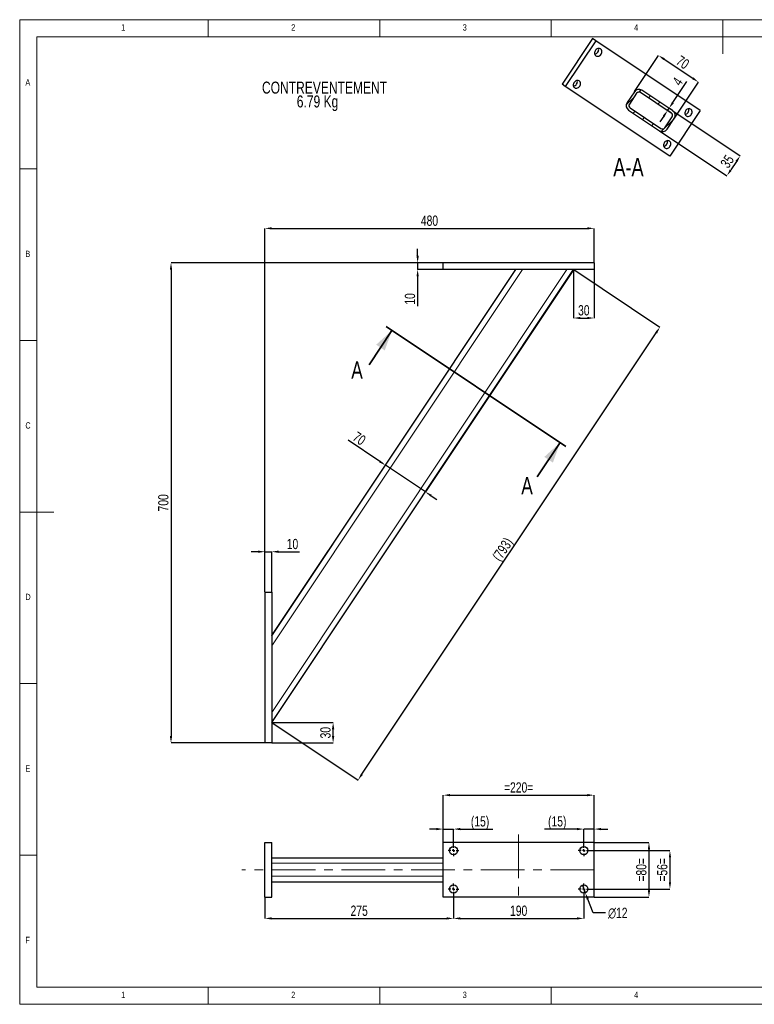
# Model space of a CAD drawing. Header units: millimetres. Extents: x 5 to 415, y 5 to 292.
# Tile 1 of 2: x 5 to 219, y 5 to 292. Entities that reach past the tile are written whole.
import ezdxf

# ---------------------------------------------------------------- set-up
doc = ezdxf.new("R2010")
doc.units = ezdxf.units.MM
doc.header["$PDSIZE"] = -1
doc.linetypes.add('CENTERX2', pattern=[20.32, 12.7, -2.54, 2.54, -2.54])
for name, color, linetype in [('COTES', 1, 'Continuous'), ('NOTES', 6, 'Continuous'), ('TRAIT-FINS', 9, 'Continuous'), ('TRAIT-MIXTES', 3, 'CENTERX2')]:
    doc.layers.add(name, color=color, linetype=linetype)
doc.layers.add('TRAIT-FORT', color=4, linetype='Continuous', lineweight=25)
doc.styles.add('SLDTEXTSTYLE0', font='TXT', dxfattribs={"width": 0.75})
doc.dimstyles.new('SLDDIMSTYLE0', dxfattribs={"dimtxt": 3, "dimasz": 2, "dimexe": 0, "dimexo": 0.0625, "dimgap": 0.75, "dimtad": 1, "dimlfac": 5, "dimrnd": 1e-09, "dimzin": 12, "dimdsep": 46, "dimtxsty": 'SLDTEXTSTYLE0', "dimsah": 1, "dimcen": 0.09, "dimadec": 0, "dimazin": 3, "dimtfac": 1, "dimtmove": 0, "dimatfit": 0, "dimfxl": 1, "dimfrac": 2, "dimtolj": 1, "dimtzin": 12, "dimarcsym": 0})
doc.dimstyles.new('SLDDIMSTYLE1', dxfattribs={"dimtxt": 3, "dimasz": 2, "dimexe": 0, "dimexo": 0.0625, "dimgap": 0.75, "dimtad": 1, "dimlfac": 5, "dimrnd": 1e-09, "dimzin": 12, "dimdsep": 46, "dimtxsty": 'SLDTEXTSTYLE0', "dimsah": 1, "dimcen": 0.09, "dimadec": 0, "dimazin": 3, "dimtfac": 1, "dimtofl": 0, "dimtmove": 0, "dimatfit": 3, "dimfxl": 1, "dimfrac": 2, "dimtolj": 1, "dimtzin": 12, "dimarcsym": 0})
doc.dimstyles.new('SLDDIMSTYLE2', dxfattribs={"dimtxt": 3, "dimasz": 2, "dimexe": 0, "dimexo": 0.0625, "dimgap": 0.75, "dimtad": 1, "dimdec": 0, "dimlfac": 5, "dimrnd": 1e-09, "dimzin": 12, "dimdsep": 46, "dimtxsty": 'SLDTEXTSTYLE0', "dimsah": 1, "dimcen": 0.09, "dimadec": 0, "dimazin": 3, "dimtfac": 1, "dimtdec": 0, "dimtofl": 0, "dimtmove": 0, "dimatfit": 3, "dimfxl": 1, "dimfrac": 2, "dimtolj": 1, "dimtzin": 12, "dimarcsym": 0})
doc.dimstyles.new('SLDDIMSTYLE3', dxfattribs={"dimtxt": 3, "dimasz": 2, "dimexe": 0, "dimexo": 0.0625, "dimgap": 0.75, "dimtad": 1, "dimdec": 0, "dimlfac": 5, "dimrnd": 1e-09, "dimzin": 12, "dimdsep": 46, "dimtxsty": 'SLDTEXTSTYLE0', "dimsah": 1, "dimcen": 0.09, "dimadec": 0, "dimazin": 3, "dimtfac": 1, "dimtdec": 0, "dimtmove": 0, "dimatfit": 0, "dimfxl": 1, "dimfrac": 2, "dimtolj": 1, "dimtzin": 12, "dimarcsym": 0})
doc.dimstyles.new('SLDDIMSTYLE4', dxfattribs={"dimtxt": 3, "dimasz": 2, "dimexe": 0, "dimexo": 0.0625, "dimgap": 0.75, "dimtad": 0, "dimtih": 1, "dimtoh": 1, "dimlfac": 5, "dimrnd": 1e-09, "dimzin": 12, "dimdsep": 46, "dimtxsty": 'SLDTEXTSTYLE0', "dimblk1": 'NONE', "dimsah": 1, "dimcen": 0, "dimadec": 0, "dimazin": 3, "dimtfac": 1, "dimtmove": 0, "dimatfit": 3, "dimldrblk": 'NONE', "dimfxl": 1, "dimfrac": 2, "dimtolj": 1, "dimtzin": 12, "dimarcsym": 0})

# ---------------------------------------------------------------- blocks, each defined once
blk = doc.blocks.new('_D')
at = {"layer": 'COTES', "color": 0, "lineweight": -2, "transparency": 16777216}
for p, q in [((74.48, 136.92), (72.48, 136.92)), ((76.48, 125.24), (76.48, 136.92)), ((76.48, 136.92), (78.48, 136.92)), ((78.48, 125.24), (78.48, 136.92)), ((80.48, 136.92), (86.61, 136.92))]:
    blk.add_line(p, q, dxfattribs=at)
at = {"layer": 'COTES', "color": 0, "transparency": 16777216}
for points in [[(74.48, 137.26), (74.48, 136.59), (76.48, 136.92)], [(80.48, 137.26), (80.48, 136.59), (78.48, 136.92)]]:
    blk.add_solid(points, dxfattribs=at)
at = {"layer": 'Defpoints', "color": 0, "transparency": 16777216}
for p in [(78.48, 136.92), (76.48, 125.17), (78.48, 125.17)]:
    blk.add_point(p, dxfattribs=at)
at = {"layer": 'COTES', "color": 0, "transparency": 16777216, "insert": (84.54, 140.67), "char_height": 3, "attachment_point": 2, "style": 'SLDTEXTSTYLE0'}
blk.add_mtext('\\A1;10', dxfattribs=at)
blk = doc.blocks.new('_D_1')
at = {"layer": 'COTES', "color": 0, "lineweight": -2, "transparency": 16777216}
for p, q in [((121.03, 223.17), (121.03, 225.17)), ((128.42, 221.17), (121.03, 221.17)), ((121.03, 221.17), (121.03, 219.17)), ((128.42, 219.17), (121.03, 219.17)), ((121.03, 217.17), (121.03, 208.54))]:
    blk.add_line(p, q, dxfattribs=at)
at = {"layer": 'COTES', "color": 0, "transparency": 16777216}
for points in [[(120.69, 223.17), (121.36, 223.17), (121.03, 221.17)], [(120.69, 217.17), (121.36, 217.17), (121.03, 219.17)]]:
    blk.add_solid(points, dxfattribs=at)
at = {"layer": 'Defpoints', "color": 0, "transparency": 16777216}
for p in [(128.48, 221.17), (121.03, 219.17), (128.48, 219.17)]:
    blk.add_point(p, dxfattribs=at)
at = {"layer": 'COTES', "color": 0, "transparency": 16777216, "insert": (117.28, 210.61), "char_height": 3, "attachment_point": 2, "rotation": 90, "style": 'SLDTEXTSTYLE0'}
blk.add_mtext('\\A1;10', dxfattribs=at)
blk = doc.blocks.new('_D_2')
at = {"layer": 'COTES', "color": 0, "lineweight": -2, "transparency": 16777216}
for p, q in [((76.48, 125.24), (76.48, 231.17)), ((78.48, 231.17), (170.48, 231.17)), ((172.48, 221.24), (172.48, 231.17))]:
    blk.add_line(p, q, dxfattribs=at)
at = {"layer": 'COTES', "color": 0, "transparency": 16777216}
for points in [[(78.48, 231.51), (78.48, 230.84), (76.48, 231.17)], [(170.48, 231.51), (170.48, 230.84), (172.48, 231.17)]]:
    blk.add_solid(points, dxfattribs=at)
at = {"layer": 'Defpoints', "color": 0, "transparency": 16777216}
for p in [(172.48, 231.17), (172.48, 221.17), (76.48, 125.17)]:
    blk.add_point(p, dxfattribs=at)
at = {"layer": 'COTES', "color": 0, "transparency": 16777216, "insert": (124.48, 234.92), "char_height": 3, "attachment_point": 2, "style": 'SLDTEXTSTYLE0'}
blk.add_mtext('\\A1;480', dxfattribs=at)
blk = doc.blocks.new('_D_3')
at = {"layer": 'COTES', "color": 0, "lineweight": -2, "transparency": 16777216}
for p, q in [((128.42, 221.17), (49.12, 221.17)), ((49.12, 219.17), (49.12, 83.17)), ((76.42, 81.17), (49.12, 81.17))]:
    blk.add_line(p, q, dxfattribs=at)
at = {"layer": 'COTES', "color": 0, "transparency": 16777216}
for points in [[(48.78, 219.17), (49.45, 219.17), (49.12, 221.17)], [(48.78, 83.17), (49.45, 83.17), (49.12, 81.17)]]:
    blk.add_solid(points, dxfattribs=at)
at = {"layer": 'Defpoints', "color": 0, "transparency": 16777216}
for p in [(128.48, 221.17), (49.12, 81.17), (76.48, 81.17)]:
    blk.add_point(p, dxfattribs=at)
at = {"layer": 'COTES', "color": 0, "transparency": 16777216, "insert": (45.37, 151.17), "char_height": 3, "attachment_point": 2, "rotation": 90, "style": 'SLDTEXTSTYLE0'}
blk.add_mtext('\\A1;700', dxfattribs=at)
blk = doc.blocks.new('_D_4')
at = {"layer": 'COTES', "color": 0, "lineweight": -2, "transparency": 16777216}
for p, q in [((166.53, 219.14), (191.67, 202.38)), ((104.78, 72.05), (190.56, 200.72)), ((78.53, 87.14), (103.67, 70.38))]:
    blk.add_line(p, q, dxfattribs=at)
at = {"layer": 'COTES', "color": 0, "transparency": 16777216}
for points in [[(190.28, 200.9), (190.84, 200.54), (191.67, 202.38)], [(104.5, 72.23), (105.05, 71.86), (103.67, 70.38)]]:
    blk.add_solid(points, dxfattribs=at)
at = {"layer": 'Defpoints', "color": 0, "transparency": 16777216}
for p in [(166.48, 219.17), (191.67, 202.38), (78.48, 87.17)]:
    blk.add_point(p, dxfattribs=at)
at = {"layer": 'COTES', "color": 0, "transparency": 16777216, "insert": (144.55, 138.46), "char_height": 3, "attachment_point": 2, "rotation": 56.3099, "style": 'SLDTEXTSTYLE0'}
blk.add_mtext('\\A1;(793)', dxfattribs=at)
blk = doc.blocks.new('_D_5')
at = {"layer": 'COTES', "color": 0, "lineweight": -2, "transparency": 16777216}
for p, q in [((166.48, 219.11), (166.48, 205.04)), ((172.48, 219.11), (172.48, 205.04)), ((168.48, 205.04), (170.48, 205.04))]:
    blk.add_line(p, q, dxfattribs=at)
at = {"layer": 'COTES', "color": 0, "transparency": 16777216}
for points in [[(168.48, 205.37), (168.48, 204.7), (166.48, 205.04)], [(170.48, 205.37), (170.48, 204.7), (172.48, 205.04)]]:
    blk.add_solid(points, dxfattribs=at)
at = {"layer": 'Defpoints', "color": 0, "transparency": 16777216}
for p in [(166.48, 219.17), (172.48, 219.17), (172.48, 205.04)]:
    blk.add_point(p, dxfattribs=at)
at = {"layer": 'COTES', "color": 0, "transparency": 16777216, "insert": (169.48, 208.79), "char_height": 3, "attachment_point": 2, "style": 'SLDTEXTSTYLE0'}
blk.add_mtext('\\A1;30', dxfattribs=at)
blk = doc.blocks.new('_D_6')
at = {"layer": 'COTES', "color": 0, "lineweight": -2, "transparency": 16777216}
for p, q in [((78.54, 87.17), (96.39, 87.17)), ((96.39, 83.17), (96.39, 85.17)), ((78.54, 81.17), (96.39, 81.17))]:
    blk.add_line(p, q, dxfattribs=at)
at = {"layer": 'COTES', "color": 0, "transparency": 16777216}
for points in [[(96.05, 85.17), (96.72, 85.17), (96.39, 87.17)], [(96.05, 83.17), (96.72, 83.17), (96.39, 81.17)]]:
    blk.add_solid(points, dxfattribs=at)
at = {"layer": 'Defpoints', "color": 0, "transparency": 16777216}
for p in [(78.48, 87.17), (96.39, 87.17), (78.48, 81.17)]:
    blk.add_point(p, dxfattribs=at)
at = {"layer": 'COTES', "color": 0, "transparency": 16777216, "insert": (92.64, 84.17), "char_height": 3, "attachment_point": 2, "rotation": 90, "style": 'SLDTEXTSTYLE0'}
blk.add_mtext('\\A1;30', dxfattribs=at)
blk = doc.blocks.new('_D_7')
at = {"layer": 'COTES', "color": 0, "lineweight": -2, "transparency": 16777216}
for p, q in [((166.45, 219.12), (123.28, 154.37)), ((109.97, 163.25), (100.74, 169.4)), ((78.52, 112.47), (111.63, 162.14)), ((123.28, 154.37), (111.63, 162.14)), ((124.94, 153.26), (126.61, 152.16))]:
    blk.add_line(p, q, dxfattribs=at)
at = {"layer": 'COTES', "color": 0, "transparency": 16777216}
for points in [[(110.15, 163.53), (109.78, 162.97), (111.63, 162.14)], [(125.13, 153.54), (124.76, 152.99), (123.28, 154.37)]]:
    blk.add_solid(points, dxfattribs=at)
at = {"layer": 'Defpoints', "color": 0, "transparency": 16777216}
for p in [(166.48, 219.17), (111.63, 162.14), (78.48, 112.41)]:
    blk.add_point(p, dxfattribs=at)
at = {"layer": 'COTES', "color": 0, "transparency": 16777216, "insert": (104.85, 171.17), "char_height": 3, "attachment_point": 2, "rotation": 326.3099, "style": 'SLDTEXTSTYLE0'}
blk.add_mtext('\\A1;70', dxfattribs=at)
blk = doc.blocks.new('_D_17')
at = {"layer": 'COTES', "color": 0, "lineweight": -2, "transparency": 16777216}
for p, q in [((76.48, 36.14), (76.48, 30.03)), ((131.48, 36.94), (131.48, 30.03)), ((78.48, 30.03), (129.48, 30.03))]:
    blk.add_line(p, q, dxfattribs=at)
at = {"layer": 'COTES', "color": 0, "transparency": 16777216}
for points in [[(78.48, 30.37), (78.48, 29.7), (76.48, 30.03)], [(129.48, 30.37), (129.48, 29.7), (131.48, 30.03)]]:
    blk.add_solid(points, dxfattribs=at)
at = {"layer": 'Defpoints', "color": 0, "transparency": 16777216}
for p in [(76.48, 36.2), (131.48, 37), (131.48, 30.03)]:
    blk.add_point(p, dxfattribs=at)
at = {"layer": 'COTES', "color": 0, "transparency": 16777216, "insert": (103.98, 33.78), "char_height": 3, "attachment_point": 2, "style": 'SLDTEXTSTYLE0'}
blk.add_mtext('\\A1;275', dxfattribs=at)
blk = doc.blocks.new('_D_18')
at = {"layer": 'COTES', "color": 0, "lineweight": -2, "transparency": 16777216}
for p, q in [((131.48, 36.94), (131.48, 30.03)), ((169.48, 36.94), (169.48, 30.03)), ((133.48, 30.03), (167.48, 30.03))]:
    blk.add_line(p, q, dxfattribs=at)
at = {"layer": 'COTES', "color": 0, "transparency": 16777216}
for points in [[(133.48, 30.37), (133.48, 29.7), (131.48, 30.03)], [(167.48, 30.37), (167.48, 29.7), (169.48, 30.03)]]:
    blk.add_solid(points, dxfattribs=at)
at = {"layer": 'Defpoints', "color": 0, "transparency": 16777216}
for p in [(131.48, 37), (169.48, 37), (169.48, 30.03)]:
    blk.add_point(p, dxfattribs=at)
at = {"layer": 'COTES', "color": 0, "transparency": 16777216, "insert": (150.48, 33.78), "char_height": 3, "attachment_point": 2, "style": 'SLDTEXTSTYLE0'}
blk.add_mtext('\\A1;190', dxfattribs=at)
blk = doc.blocks.new('_D_19')
at = {"layer": 'COTES', "color": 0, "lineweight": -2, "transparency": 16777216}
for p, q in [((128.48, 52.27), (128.48, 65.96)), ((130.48, 65.96), (170.48, 65.96)), ((172.48, 52.27), (172.48, 65.96))]:
    blk.add_line(p, q, dxfattribs=at)
at = {"layer": 'COTES', "color": 0, "transparency": 16777216}
for points in [[(130.48, 66.3), (130.48, 65.63), (128.48, 65.96)], [(170.48, 66.3), (170.48, 65.63), (172.48, 65.96)]]:
    blk.add_solid(points, dxfattribs=at)
at = {"layer": 'Defpoints', "color": 0, "transparency": 16777216}
for p in [(172.48, 65.96), (128.48, 52.2), (172.48, 52.2)]:
    blk.add_point(p, dxfattribs=at)
at = {"layer": 'COTES', "color": 0, "transparency": 16777216, "insert": (150.48, 69.71), "char_height": 3, "attachment_point": 2, "style": 'SLDTEXTSTYLE0'}
blk.add_mtext('\\A1;=220=', dxfattribs=at)
blk = doc.blocks.new('_D_20')
at = {"layer": 'COTES', "color": 0, "lineweight": -2, "transparency": 16777216}
for p, q in [((171.14, 49.8), (194.59, 49.8)), ((194.59, 47.8), (194.59, 40.6)), ((171.14, 38.6), (194.59, 38.6))]:
    blk.add_line(p, q, dxfattribs=at)
at = {"layer": 'COTES', "color": 0, "transparency": 16777216}
for points in [[(194.26, 47.8), (194.92, 47.8), (194.59, 49.8)], [(194.26, 40.6), (194.92, 40.6), (194.59, 38.6)]]:
    blk.add_solid(points, dxfattribs=at)
at = {"layer": 'Defpoints', "color": 0, "transparency": 16777216}
for p in [(171.08, 49.8), (171.08, 38.6), (194.59, 38.6)]:
    blk.add_point(p, dxfattribs=at)
at = {"layer": 'COTES', "color": 0, "transparency": 16777216, "insert": (190.84, 44.2), "char_height": 3, "attachment_point": 2, "rotation": 90, "style": 'SLDTEXTSTYLE0'}
blk.add_mtext('\\A1;=56=', dxfattribs=at)
blk = doc.blocks.new('_D_21')
at = {"layer": 'COTES', "color": 0, "lineweight": -2, "transparency": 16777216}
for p, q in [((172.54, 52.2), (188.48, 52.2)), ((188.48, 50.2), (188.48, 38.2)), ((172.54, 36.2), (188.48, 36.2))]:
    blk.add_line(p, q, dxfattribs=at)
at = {"layer": 'COTES', "color": 0, "transparency": 16777216}
for points in [[(188.15, 50.2), (188.81, 50.2), (188.48, 52.2)], [(188.15, 38.2), (188.81, 38.2), (188.48, 36.2)]]:
    blk.add_solid(points, dxfattribs=at)
at = {"layer": 'Defpoints', "color": 0, "transparency": 16777216}
for p in [(172.48, 52.2), (172.48, 36.2), (188.48, 36.2)]:
    blk.add_point(p, dxfattribs=at)
at = {"layer": 'COTES', "color": 0, "transparency": 16777216, "insert": (184.73, 44.2), "char_height": 3, "attachment_point": 2, "rotation": 90, "style": 'SLDTEXTSTYLE0'}
blk.add_mtext('\\A1;=80=', dxfattribs=at)
blk = doc.blocks.new('_D_22')
at = {"layer": 'COTES', "color": 0, "lineweight": -2, "transparency": 16777216}
for p, q in [((169.05, 39.72), (169.91, 37.48)), ((172.16, 31.64), (170.63, 35.62)), ((175.79, 31.64), (172.16, 31.64))]:
    blk.add_line(p, q, dxfattribs=at)
at = {"layer": 'COTES', "color": 0, "transparency": 16777216}
blk.add_solid([(170.94, 35.74), (170.32, 35.5), (169.91, 37.48)], dxfattribs=at)
at = {"layer": 'Defpoints', "color": 0, "transparency": 16777216}
for p in [(169.05, 39.72), (169.91, 37.48)]:
    blk.add_point(p, dxfattribs=at)
at = {"layer": 'COTES', "color": 0, "transparency": 16777216, "insert": (176.54, 33.14), "char_height": 3, "attachment_point": 1, "style": 'SLDTEXTSTYLE0'}
blk.add_mtext('\\A1;∅12', dxfattribs=at)
blk = doc.blocks.new('_None')
blk = doc.blocks.new('_D_23')
at = {"layer": 'COTES', "color": 0, "lineweight": -2, "transparency": 16777216}
for p, q in [((167.48, 56.08), (157.98, 56.08)), ((169.48, 51.47), (169.48, 56.08)), ((172.48, 56.08), (169.48, 56.08)), ((172.48, 52.27), (172.48, 56.08)), ((174.48, 56.08), (176.48, 56.08))]:
    blk.add_line(p, q, dxfattribs=at)
at = {"layer": 'COTES', "color": 0, "transparency": 16777216}
for points in [[(167.48, 56.41), (167.48, 55.74), (169.48, 56.08)], [(174.48, 56.41), (174.48, 55.74), (172.48, 56.08)]]:
    blk.add_solid(points, dxfattribs=at)
at = {"layer": 'Defpoints', "color": 0, "transparency": 16777216}
for p in [(172.48, 56.08), (172.48, 52.2), (169.48, 51.4)]:
    blk.add_point(p, dxfattribs=at)
at = {"layer": 'COTES', "color": 0, "transparency": 16777216, "insert": (161.73, 59.83), "char_height": 3, "attachment_point": 2, "style": 'SLDTEXTSTYLE0'}
blk.add_mtext('\\A1;(15)', dxfattribs=at)
blk = doc.blocks.new('_D_24')
at = {"layer": 'COTES', "color": 0, "lineweight": -2, "transparency": 16777216}
for p, q in [((126.48, 56.08), (124.48, 56.08)), ((128.48, 52.27), (128.48, 56.08)), ((128.48, 56.08), (131.48, 56.08)), ((131.48, 51.47), (131.48, 56.08)), ((133.48, 56.08), (142.98, 56.08))]:
    blk.add_line(p, q, dxfattribs=at)
at = {"layer": 'COTES', "color": 0, "transparency": 16777216}
for points in [[(126.48, 56.41), (126.48, 55.74), (128.48, 56.08)], [(133.48, 56.41), (133.48, 55.74), (131.48, 56.08)]]:
    blk.add_solid(points, dxfattribs=at)
at = {"layer": 'Defpoints', "color": 0, "transparency": 16777216}
for p in [(128.48, 56.08), (128.48, 52.2), (131.48, 51.4)]:
    blk.add_point(p, dxfattribs=at)
at = {"layer": 'COTES', "color": 0, "transparency": 16777216, "insert": (139.23, 59.83), "char_height": 3, "attachment_point": 2, "style": 'SLDTEXTSTYLE0'}
blk.add_mtext('\\A1;(15)', dxfattribs=at)
blk = doc.blocks.new('SW_CENTERMARKSYMBOL_4')
at = {"layer": 'TRAIT-MIXTES', "color": 0}
for p, q in [((-0.8, 0), (-1.6, 0)), ((0, 0), (-0.4, 0)), ((0, 0.8), (0, 1.6)), ((0, 0), (0, 0.4)), ((0, 0), (0, -0.4)), ((0, 0), (0.4, 0)), ((0.8, 0), (1.6, 0)), ((0, -0.8), (0, -1.6))]:
    blk.add_line(p, q, dxfattribs=at)
blk = doc.blocks.new('SW_CENTERMARKSYMBOL_5')
at = {"layer": 'TRAIT-MIXTES', "color": 0}
for p, q in [((-0.8, 0), (-1.6, 0)), ((0, 0), (-0.4, 0)), ((0, 0.8), (0, 1.6)), ((0, 0), (0, 0.4)), ((0, 0), (0, -0.4)), ((0, 0), (0.4, 0)), ((0.8, 0), (1.6, 0)), ((0, -0.8), (0, -1.6))]:
    blk.add_line(p, q, dxfattribs=at)
blk = doc.blocks.new('SW_CENTERMARKSYMBOL_6')
at = {"layer": 'TRAIT-MIXTES', "color": 0}
for p, q in [((-0.8, 0), (-1.6, 0)), ((0, 0), (-0.4, 0)), ((0, 0.8), (0, 1.6)), ((0, 0), (0, 0.4)), ((0, 0), (0, -0.4)), ((0, 0), (0.4, 0)), ((0.8, 0), (1.6, 0)), ((0, -0.8), (0, -1.6))]:
    blk.add_line(p, q, dxfattribs=at)
blk = doc.blocks.new('SW_CENTERMARKSYMBOL_7')
at = {"layer": 'TRAIT-MIXTES', "color": 0}
for p, q in [((-0.8, 0), (-1.6, 0)), ((0, 0), (-0.4, 0)), ((0, 0.8), (0, 1.6)), ((0, 0), (0, 0.4)), ((0, 0), (0, -0.4)), ((0, 0), (0.4, 0)), ((0.8, 0), (1.6, 0)), ((0, -0.8), (0, -1.6))]:
    blk.add_line(p, q, dxfattribs=at)
blk = doc.blocks.new('_D_25')
at = {"layer": 'COTES', "color": 0, "lineweight": -2, "transparency": 16777216}
for p, q in [((195.47, 265.43), (215.09, 252.35)), ((191.59, 259.6), (211.21, 246.52)), ((213.98, 250.68), (212.32, 248.19))]:
    blk.add_line(p, q, dxfattribs=at)
at = {"layer": 'COTES', "color": 0, "transparency": 16777216}
for points in [[(213.7, 250.87), (214.26, 250.5), (215.09, 252.35)], [(212.04, 248.37), (212.59, 248), (211.21, 246.52)]]:
    blk.add_solid(points, dxfattribs=at)
at = {"layer": 'Defpoints', "color": 0, "transparency": 16777216}
for p in [(195.42, 265.46), (191.53, 259.64), (211.21, 246.52)]:
    blk.add_point(p, dxfattribs=at)
at = {"layer": 'COTES', "color": 0, "transparency": 16777216, "insert": (210.03, 251.51), "char_height": 3, "attachment_point": 2, "rotation": 56.3099, "style": 'SLDTEXTSTYLE0'}
blk.add_mtext('\\A1;35', dxfattribs=at)
blk = doc.blocks.new('_D_26')
at = {"layer": 'COTES', "color": 0, "lineweight": -2, "transparency": 16777216}
for p, q in [((195.44, 267.85), (199.53, 273.98)), ((193.89, 265.52), (194.33, 266.18)), ((194.92, 264.83), (193.89, 265.52)), ((195.36, 265.5), (194.33, 266.18)), ((192.78, 263.85), (191.67, 262.19))]:
    blk.add_line(p, q, dxfattribs=at)
at = {"layer": 'COTES', "color": 0, "transparency": 16777216}
for points in [[(195.17, 268.03), (195.72, 267.66), (194.33, 266.18)], [(192.5, 264.04), (193.06, 263.67), (193.89, 265.52)]]:
    blk.add_solid(points, dxfattribs=at)
at = {"layer": 'Defpoints', "color": 0, "transparency": 16777216}
for p in [(194.33, 266.18), (194.97, 264.8), (195.42, 265.46)]:
    blk.add_point(p, dxfattribs=at)
at = {"layer": 'COTES', "color": 0, "transparency": 16777216, "insert": (195.58, 274.81), "char_height": 3, "attachment_point": 2, "rotation": 56.3099, "style": 'SLDTEXTSTYLE0'}
blk.add_mtext('\\A1;4', dxfattribs=at)
blk = doc.blocks.new('_D_27')
at = {"layer": 'COTES', "color": 0, "lineweight": -2, "transparency": 16777216}
for p, q in [((184.25, 271.06), (191.26, 281.58)), ((192.92, 280.47), (201.24, 274.92)), ((195.9, 263.3), (202.91, 273.81))]:
    blk.add_line(p, q, dxfattribs=at)
at = {"layer": 'COTES', "color": 0, "transparency": 16777216}
for points in [[(193.11, 280.75), (192.74, 280.19), (191.26, 281.58)], [(201.43, 275.2), (201.06, 274.64), (202.91, 273.81)]]:
    blk.add_solid(points, dxfattribs=at)
at = {"layer": 'Defpoints', "color": 0, "transparency": 16777216}
for p in [(202.91, 273.81), (184.21, 271.01), (195.86, 263.24)]:
    blk.add_point(p, dxfattribs=at)
at = {"layer": 'COTES', "color": 0, "transparency": 16777216, "insert": (199.16, 280.82), "char_height": 3, "attachment_point": 2, "rotation": 326.3099, "style": 'SLDTEXTSTYLE0'}
blk.add_mtext('\\A1;70', dxfattribs=at)

msp = doc.modelspace()

# ---------------------------------------------------------------- hatches: boundary and pattern name
at = {"layer": 'TRAIT-FINS'}
h = msp.add_hatch(dxfattribs=at)
h.set_pattern_fill('ANSI31', color=256, angle=3e-322, style=0)
edge = h.paths.add_edge_path(flags=0)
edge.add_arc((194.5291, 264.1314), 1.6, 326.309932, 416.309932)
edge.add_line((195.4166, 265.4627), (186.4305, 271.4535))
edge.add_arc((185.5429, 270.1222), 1.6, 56.309932, 146.309932)
edge.add_line((184.2117, 271.0097), (182.1038, 267.8479))
edge.add_arc((183.4351, 266.9604), 1.6, 146.309932, 236.309932)
edge.add_line((182.5476, 265.6291), (191.5337, 259.6384))
edge.add_arc((192.4212, 260.9697), 1.6, 236.309932, 326.309932)
edge.add_line((193.7525, 260.0821), (195.8604, 263.2439))
edge = h.paths.add_edge_path(flags=0)
edge.add_arc((185.5429, 270.1222), 0.8, 56.309932, 146.309932, ccw=False)
edge.add_line((185.9867, 270.7878), (194.9728, 264.7971))
edge.add_arc((194.5291, 264.1314), 0.8, -33.690068, 56.309932, ccw=False)
edge.add_line((195.1947, 263.6877), (193.0869, 260.5259))
edge.add_arc((192.4212, 260.9697), 0.8, 236.309932, 326.309932, ccw=False)
edge.add_line((191.9775, 260.304), (182.9913, 266.2948))
edge.add_arc((183.4351, 266.9604), 0.8, 146.309932, 236.309932, ccw=False)
edge.add_line((182.7694, 267.4042), (184.8773, 270.566))

# ---------------------------------------------------------------- linework, layer by layer
at = {"lineweight": 18}
for p, q in [((415, 292), (5, 292)), ((5, 292), (5, 5)), ((60, 287), (60, 292)), ((110, 292), (110, 287)), ((160, 287), (160, 292)), ((210, 292), (210, 282)), ((410, 287), (10, 287)), ((10, 287), (10, 10)), ((10, 248.5), (5, 248.5)), ((5, 198.5), (10, 198.5)), ((5, 148.5), (15, 148.5)), ((5, 98.5), (10, 98.5)), ((10, 48.5), (5, 48.5)), ((10, 10), (410, 10)), ((60, 5), (60, 10)), ((110, 10), (110, 5)), ((160, 5), (160, 10)), ((5, 5), (415, 5))]:
    msp.add_line(p, q, dxfattribs=at)
at = {"lineweight": 35}
for p, q in [((106.8631, 191.4354), (113.5196, 201.42)), ((111.8554, 202.5294), (164.221, 167.6191)), ((155.9005, 158.7439), (162.5569, 168.7285))]:
    msp.add_line(p, q, dxfattribs=at)
for points in [[(113.5196, 201.42), (108.9433, 197.2598), (111.4394, 195.5957)], [(162.5569, 168.7285), (157.9806, 164.5682), (160.4768, 162.9041)]]:
    msp.add_solid(points, dxfattribs=at)
at = {"layer": 'TRAIT-FINS', "lineweight": 18}
for p, q in [((78.481, 109.5293), (151.5781, 219.1749)), ((78.481, 90.0593), (164.5581, 219.1749)), ((78.481, 46.1042), (128.481, 46.1042)), ((78.481, 42.3042), (128.481, 42.3042))]:
    msp.add_line(p, q, dxfattribs=at)
at = {"layer": 'TRAIT-FORT', "lineweight": 25}
for p, q in [((172.0133, 286.4733), (163.1381, 273.1605)), ((172.9363, 285.8579), (164.0611, 272.5451)), ((172.9363, 285.8579), (172.0133, 286.4733)), ((203.3979, 265.5502), (172.9363, 285.8579)), ((164.0611, 272.5451), (163.1381, 273.1605)), ((194.5227, 252.2374), (164.0611, 272.5451)), ((184.2117, 271.0097), (182.1038, 267.8479)), ((184.8773, 270.566), (182.7694, 267.4042)), ((194.9728, 264.7971), (185.9867, 270.7878)), ((195.4166, 265.4627), (186.4305, 271.4535)), ((182.5476, 265.6291), (191.5337, 259.6384)), ((182.9913, 266.2948), (191.9775, 260.304)), ((203.3979, 265.5502), (194.5227, 252.2374)), ((193.0869, 260.5259), (195.1947, 263.6877)), ((193.7525, 260.0821), (195.8604, 263.2439)), ((128.481, 219.1749), (128.481, 221.1749)), ((172.481, 221.1749), (128.481, 221.1749)), ((172.481, 221.1749), (172.481, 219.1749)), ((78.481, 112.4138), (149.6551, 219.1749)), ((78.481, 87.1749), (166.481, 219.1749)), ((172.481, 219.1749), (128.481, 219.1749)), ((76.481, 125.1749), (78.481, 125.1749)), ((76.481, 125.1749), (76.481, 81.1749)), ((78.481, 125.1749), (78.481, 81.1749)), ((78.481, 81.1749), (76.481, 81.1749)), ((76.481, 52.2042), (78.481, 52.2042)), ((76.481, 36.2042), (76.481, 52.2042)), ((78.481, 36.2042), (78.481, 52.2042)), ((128.481, 36.2042), (128.481, 52.2042)), ((172.481, 52.2042), (128.481, 52.2042)), ((172.481, 36.2042), (172.481, 52.2042)), ((78.481, 47.7042), (128.481, 47.7042)), ((78.481, 40.7042), (128.481, 40.7042)), ((76.481, 36.2042), (78.481, 36.2042)), ((172.481, 36.2042), (128.481, 36.2042))]:
    msp.add_line(p, q, dxfattribs=at)
at = {"layer": 'TRAIT-FORT', "lineweight": 25, "flags": 128}
for points in [[(174.5128, 281.9225), (174.6439, 282.1677), (174.7231, 282.4295), (174.7463, 282.6939), (174.712, 282.9465), (174.6222, 283.1738), (174.4818, 283.3635), (174.2982, 283.5053), (174.0814, 283.5917), (173.8431, 283.618), (173.5961, 283.5827), (173.3537, 283.4877), (173.129, 283.3383), (172.9341, 283.1424), (172.7796, 282.9105), (172.6737, 282.6553), (172.6221, 282.3904), (172.6277, 282.1302), (172.6901, 281.8886), (172.806, 281.6787), (172.9692, 281.5118), (173.1707, 281.3969), (173.3998, 281.3402), (173.6442, 281.3447), (173.8905, 281.4103), (174.1257, 281.5333), (174.3369, 281.7072), (174.5128, 281.9225)], [(168.3001, 272.6035), (168.4312, 272.8487), (168.5105, 273.1106), (168.5336, 273.3749), (168.4994, 273.6275), (168.4096, 273.8548), (168.2691, 274.0445), (168.0856, 274.1864), (167.8688, 274.2727), (167.6304, 274.299), (167.3834, 274.2637), (167.141, 274.1688), (166.9163, 274.0193), (166.7215, 273.8234), (166.5669, 273.5916), (166.461, 273.3363), (166.4095, 273.0715), (166.4151, 272.8112), (166.4775, 272.5696), (166.5934, 272.3597), (166.7565, 272.1928), (166.9581, 272.0779), (167.1872, 272.0212), (167.4315, 272.0258), (167.6779, 272.0913), (167.913, 272.2143), (168.1242, 272.3882), (168.3001, 272.6035)], [(200.8205, 264.384), (200.9516, 264.6292), (201.0308, 264.8911), (201.054, 265.1554), (201.0197, 265.408), (200.9299, 265.6353), (200.7895, 265.825), (200.6059, 265.9669), (200.3891, 266.0533), (200.1508, 266.0795), (199.9037, 266.0442), (199.6614, 265.9493), (199.4367, 265.7998), (199.2418, 265.6039), (199.0873, 265.3721), (198.9814, 265.1168), (198.9298, 264.852), (198.9354, 264.5917), (198.9978, 264.3501), (199.1137, 264.1402), (199.2769, 263.9733), (199.4784, 263.8584), (199.7075, 263.8017), (199.9519, 263.8063), (200.1982, 263.8718), (200.4333, 263.9948), (200.6446, 264.1687), (200.8205, 264.384)], [(194.6078, 255.0651), (194.7389, 255.3103), (194.8182, 255.5721), (194.8413, 255.8365), (194.8071, 256.0891), (194.7173, 256.3164), (194.5768, 256.506), (194.3932, 256.6479), (194.1764, 256.7343), (193.9381, 256.7605), (193.6911, 256.7253), (193.4487, 256.6303), (193.224, 256.4809), (193.0292, 256.2849), (192.8746, 256.0531), (192.7687, 255.7979), (192.7172, 255.533), (192.7228, 255.2727), (192.7852, 255.0312), (192.9011, 254.8213), (193.0642, 254.6544), (193.2658, 254.5395), (193.4949, 254.4828), (193.7392, 254.4873), (193.9856, 254.5529), (194.2207, 254.6759), (194.4319, 254.8498), (194.6078, 255.0651)]]:
    msp.add_lwpolyline(points, dxfattribs=at)
at = {"layer": 'TRAIT-FORT', "lineweight": 25}
for centre in [(131.481, 49.8042), (169.481, 49.8042), (131.481, 38.6042), (169.481, 38.6042)]:
    msp.add_circle(centre, 1.2, dxfattribs=at)
for centre, radius, start, end in [((172.4923, 283.2695), 1.3272, 277.564887, 15.054978), ((166.2796, 273.9505), 1.3272, 277.564887, 15.054978), ((185.5429, 270.1222), 1.6, 56.309932, 146.309932), ((185.5429, 270.1222), 0.8, 56.309932, 146.309932), ((183.4351, 266.9604), 1.6, 146.309932, 236.309932), ((183.4351, 266.9604), 0.8, 146.309932, 236.309932), ((194.5291, 264.1314), 0.8, 326.309932, 56.309932), ((194.5291, 264.1314), 1.6, 326.309932, 56.309932), ((198.8, 265.731), 1.3272, 277.564887, 15.054978), ((192.4212, 260.9697), 1.6, 236.309932, 326.309932), ((192.4212, 260.9697), 0.8, 236.309932, 326.309932), ((192.5873, 256.4121), 1.3272, 277.564887, 15.054978)]:
    msp.add_arc(centre, radius, start, end, dxfattribs=at)
at = {"layer": 'TRAIT-MIXTES', "lineweight": 18}
for p, q in [((150.481, 54.4705), (150.481, 34.8915)), ((172.481, 44.2042), (69.8153, 44.2042))]:
    msp.add_line(p, q, dxfattribs=at)

# ---------------------------------------------------------------- block references
at = {"layer": 'TRAIT-MIXTES'}
for name, p in [('SW_CENTERMARKSYMBOL_7', (131.481, 49.8042)), ('SW_CENTERMARKSYMBOL_5', (169.481, 49.8042)), ('SW_CENTERMARKSYMBOL_6', (131.481, 38.6042)), ('SW_CENTERMARKSYMBOL_4', (169.481, 38.6042))]:
    msp.add_blockref(name, p, dxfattribs=at)

# ---------------------------------------------------------------- texts
at = {"char_height": 5, "attachment_point": 1, "style": 'SLDTEXTSTYLE0'}
for insert in [(101.6844, 192.3759), (151.2574, 158.6706)]:
    msp.add_mtext('A', dxfattribs=dict(at, insert=insert))
at = {"layer": 'NOTES', "style": 'SLDTEXTSTYLE0'}
for s, insert, char_height, attachment_point in [('1', (34.5833, 290.668), 1.8521, 1), ('2', (84.1667, 290.668), 1.8521, 1), ('3', (134.1667, 290.668), 1.8521, 1), ('4', (184.1667, 290.668), 1.8521, 1), ('A', (6.6667, 274.668), 1.8521, 1), ('CONTREVENTEMENT', (93.8825, 273.9491), 3.5, 2), ('6.79 Kg', (91.8412, 269.9163), 3.5, 2), ('A-A', (182.492, 251.6672), 5.29167, 2), ('B', (6.6667, 224.668), 1.8521, 1), ('C', (6.6667, 174.668), 1.8521, 1), ('D', (6.6667, 124.668), 1.8521, 1), ('E', (6.6667, 74.668), 1.8521, 1), ('F', (6.6667, 24.668), 1.8521, 1), ('1', (34.5833, 8.668), 1.8521, 1), ('2', (84.1667, 8.668), 1.8521, 1), ('3', (134.1667, 8.668), 1.8521, 1), ('4', (184.1667, 8.668), 1.8521, 1)]:
    msp.add_mtext(s, dxfattribs=dict(at, insert=insert, char_height=char_height, attachment_point=attachment_point))

# ---------------------------------------------------------------- dimensions: what is measured, and where the dimension line sits
at = {"layer": 'COTES'}
for base, p1, p2, angle, dimstyle, picture, middle in [((202.9062, 273.8127), (184.2117, 271.0097), (195.8604, 263.2439), 326.309932, 'SLDDIMSTYLE1', '_D_27', (197.0818, 277.6956)), ((194.3345, 266.1841), (194.9728, 264.7971), (195.4166, 265.4627), 56.309932, 'SLDDIMSTYLE0', '_D_26', (198.6983, 272.7299)), ((211.2076, 246.5224), (195.4166, 265.4627), (191.5337, 259.6384), 56.309932, 'SLDDIMSTYLE0', '_D_25', (213.1491, 249.4346)), ((121.0275, 219.1749), (128.481, 221.1749), (128.481, 219.1749), 90, 'SLDDIMSTYLE0', '_D_1', (121.0275, 210.6051)), ((49.1169, 81.1749), (128.481, 221.1749), (76.481, 81.1749), 90, 'SLDDIMSTYLE1', '_D_3', (49.1169, 151.1749)), ((111.6318, 162.1399), (166.481, 219.1749), (78.481, 112.4138), 326.309932, 'SLDDIMSTYLE0', '_D_7', (102.7707, 168.0472)), ((96.3871, 87.1749), (78.481, 81.1749), (78.481, 87.1749), 90, 'SLDDIMSTYLE0', '_D_6', (96.3871, 84.1749))]:
    dim = msp.add_linear_dim(base=base, p1=p1, p2=p2, angle=angle, dimstyle=dimstyle, dxfattribs=at)
    dim.commit()
    dim.dimension.update_dxf_attribs({"geometry": picture, "text_midpoint": middle, "dimtype": 160})
for base, p1, p2, dimstyle, picture, middle in [((172.481, 231.1749), (76.481, 125.1749), (172.481, 221.1749), 'SLDDIMSTYLE1', '_D_2', (124.481, 231.1749)), ((172.481, 205.0354), (166.481, 219.1749), (172.481, 219.1749), 'SLDDIMSTYLE3', '_D_5', (169.481, 205.0354)), ((78.481, 136.924), (76.481, 125.1749), (78.481, 125.1749), 'SLDDIMSTYLE0', '_D', (84.5435, 136.924)), ((131.481, 30.0331), (76.481, 36.2042), (131.481, 37.0042), 'SLDDIMSTYLE1', '_D_17', (103.981, 30.0331)), ((169.481, 30.0331), (131.481, 37.0042), (169.481, 37.0042), 'SLDDIMSTYLE1', '_D_18', (150.481, 30.0331))]:
    dim = msp.add_linear_dim(base=base, p1=p1, p2=p2, dimstyle=dimstyle, dxfattribs=at)
    dim.commit()
    dim.dimension.update_dxf_attribs({"geometry": picture, "text_midpoint": middle, "dimtype": 160})
for base, p1, p2, angle, text, dimstyle, picture, middle in [((191.6672, 202.3841), (78.481, 87.1749), (166.481, 219.1749), 56.309932, '(<>)', 'SLDDIMSTYLE2', '_D_4', (147.6672, 136.3841)), ((188.481, 36.2042), (172.481, 52.2042), (172.481, 36.2042), 90, '=<>=', 'SLDDIMSTYLE1', '_D_21', (188.481, 44.2042)), ((194.5907, 38.6042), (171.081, 49.8042), (171.081, 38.6042), 90, '=<>=', 'SLDDIMSTYLE1', '_D_20', (194.5907, 44.2042))]:
    dim = msp.add_linear_dim(base=base, p1=p1, p2=p2, angle=angle, text=text, dimstyle=dimstyle, dxfattribs=at)
    dim.commit()
    dim.dimension.update_dxf_attribs({"geometry": picture, "text_midpoint": middle, "dimtype": 160})
for base, p1, p2, text, dimstyle, picture, middle in [((172.481, 65.965), (128.481, 52.2042), (172.481, 52.2042), '=<>=', 'SLDDIMSTYLE1', '_D_19', (150.481, 65.965)), ((128.481, 56.0762), (131.481, 51.4042), (128.481, 52.2042), '(<>)', 'SLDDIMSTYLE0', '_D_24', (139.231, 56.0762)), ((172.481, 56.0762), (169.481, 51.4042), (172.481, 52.2042), '(<>)', 'SLDDIMSTYLE0', '_D_23', (161.731, 56.0762))]:
    dim = msp.add_linear_dim(base=base, p1=p1, p2=p2, text=text, dimstyle=dimstyle, dxfattribs=at)
    dim.commit()
    dim.dimension.update_dxf_attribs({"geometry": picture, "text_midpoint": middle, "dimtype": 160})
dim = msp.add_diameter_dim_2p(p1=(169.0501, 39.7241), p2=(169.9119, 37.4842), dimstyle='SLDDIMSTYLE4', dxfattribs=at)
dim.commit()
dim.dimension.update_dxf_attribs({"geometry": '_D_22', "text_midpoint": (179.1671, 31.6359), "dimtype": 163})

doc.saveas('drawing.dxf')
